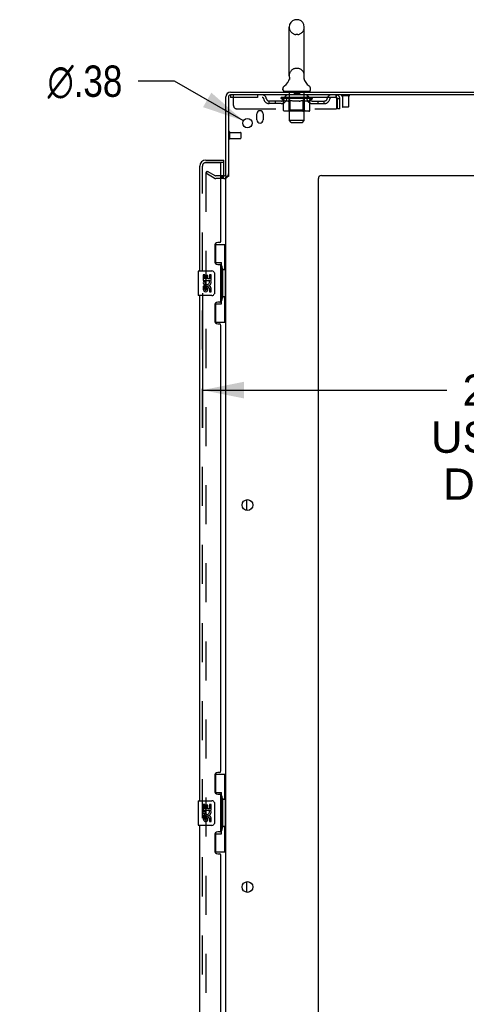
# Model space of a CAD drawing. Header units: inches. Extents: x 0 to 288, y 0 to 186.
# Tile 70 of 73: x 148 to 166, y 98 to 138. Entities that reach past the tile are written whole.
import ezdxf

# ---------------------------------------------------------------- set-up
doc = ezdxf.new("R2010")
doc.units = ezdxf.units.IN
doc.header["$LTSCALE"] = 15.847458
doc.header["$MEASUREMENT"] = 0
doc.linetypes.add('HIDDEN', pattern=[0.2, 0.1, -0.1])
doc.layers.get('0').update_dxf_attribs({"linetype": 'CONTINUOUS'})
for name, color, linetype in [('DEFAULT_2', 8, 'HIDDEN'), ('DIMENSIONS', 7, 'CONTINUOUS'), ('LEFTHAND_DOOR_ASSEMBLY', 7, 'CONTINUOUS'), ('RIGHTHAND_DOOR_ASSEMBLY', 7, 'CONTINUOUS')]:
    doc.layers.add(name, color=color, linetype=linetype)
doc.styles.get("Standard").update_dxf_attribs({"font": 'arial.ttf'})
doc.styles.add('TEXTSTYLE_1', font='gdt', dxfattribs={"width": 0.8})
doc.dimstyles.new('DIMSTYLE_1', dxfattribs={"dimtxt": 1.271186, "dimasz": 1.694915, "dimexe": 0.09, "dimexo": 0.07, "dimgap": 0.0375, "dimtad": 0, "dimtih": 1, "dimtoh": 1, "dimzin": 4, "dimdsep": 46, "dimtxsty": 'Standard', "dimblk": '_FILLED', "dimblk1": '_FILLED', "dimblk2": '_FILLED', "dimcen": 0.09, "dimadec": 3, "dimazin": 1, "dimtfac": 1, "dimtdec": 3, "dimtofl": 0, "dimtmove": 0, "dimatfit": 3, "dimldrblk": '_FILLED', "dimfxl": 0, "dimtolj": 1, "dimtzin": 4, "dimarcsym": 0})
doc.dimstyles.new('DIMSTYLE_2', dxfattribs={"dimtxt": 1.271186, "dimasz": 1.694915, "dimexe": 0.09, "dimexo": 0.07, "dimgap": 0.09, "dimtad": 0, "dimtih": 1, "dimtoh": 1, "dimzin": 4, "dimdsep": 46, "dimtxsty": 'Standard', "dimblk": '_FILLED', "dimblk1": '_FILLED', "dimblk2": '_FILLED', "dimcen": 0.09, "dimadec": 3, "dimazin": 1, "dimtfac": 1, "dimtdec": 3, "dimtofl": 0, "dimtmove": 0, "dimatfit": 1, "dimldrblk": '_FILLED', "dimfxl": 0, "dimtolj": 1, "dimtzin": 4, "dimarcsym": 0})

# ---------------------------------------------------------------- blocks, each defined once
blk = doc.blocks.new('_FILLED')
at = {"color": 0, "linetype": 'ByBlock'}
blk.add_solid([(0, 0), (-1, 0.2), (-1, -0.2)], dxfattribs=at)
blk = doc.blocks.new('*D14')
at = {"layer": 'DIMENSIONS', "color": 2, "linetype": 'Continuous'}
for p, q in [((155.505, 126.671), (155.505, 121.216)), ((178.13, 126.671), (178.13, 121.216)), ((155.505, 122.742), (165.422, 122.742)), ((178.13, 122.742), (171.135, 122.742))]:
    blk.add_line(p, q, dxfattribs=at)
at = {"layer": 'DIMENSIONS', "color": 2, "linetype": 'Continuous', "xscale": 1.6949152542, "yscale": 1.6949152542, "zscale": 1.6949152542, "rotation": 180}
blk.add_blockref('_FILLED', (155.505, 122.742), dxfattribs=at)
at = {"layer": 'DIMENSIONS', "color": 2, "linetype": 'Continuous', "xscale": 1.6949152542, "yscale": 1.6949152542, "zscale": 1.6949152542}
blk.add_blockref('_FILLED', (178.13, 122.742), dxfattribs=at)
at = {"layer": 'DIMENSIONS', "color": 2, "linetype": 'Continuous', "insert": (168.278, 123.377), "char_height": 1.2712, "width": 6.99389, "attachment_point": 2, "line_spacing_factor": 0.9}
blk.add_mtext('22.63\\PUSABLE\\PDEPTH', dxfattribs=at)
blk = doc.blocks.new('*D28')
at = {"layer": 'DIMENSIONS', "color": 2, "linetype": 'Continuous'}
for p, q in [((154.381, 135.279), (152.898, 135.279)), ((157.171, 133.672), (154.381, 135.279))]:
    blk.add_line(p, q, dxfattribs=at)
at = {"layer": 'DIMENSIONS', "color": 2, "linetype": 'Continuous', "xscale": 1.6949152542, "yscale": 1.6949152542, "zscale": 1.6949152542, "rotation": 330.0675744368}
blk.add_blockref('_FILLED', (157.171, 133.672), dxfattribs=at)
at = {"layer": 'DIMENSIONS', "color": 2, "linetype": 'Continuous', "insert": (152.262, 135.915), "char_height": 1.27119, "width": 4.16168, "attachment_point": 3, "line_spacing_factor": 0.9, "style": 'TEXTSTYLE_1'}
blk.add_mtext('{\\fgdt;n}\\fArial;.38', dxfattribs=at)

msp = doc.modelspace()

# ---------------------------------------------------------------- linework, layer by layer
at = {"color": 7, "linetype": 'Continuous'}
for p, q in [((159.028, 135.499), (159.028, 137.474)), ((159.378, 137.774), (159.29, 137.774)), ((159.64, 135.499), (159.64, 137.474)), ((159.034, 135.356), (159.033, 135.351)), ((159.628, 135.405), (159.629, 135.41)), ((159.628, 135.4), (159.628, 135.405)), ((159.628, 135.395), (159.628, 135.4)), ((159.628, 135.39), (159.628, 135.395)), ((159.628, 135.385), (159.628, 135.39)), ((159.629, 135.38), (159.628, 135.385)), ((159.629, 135.415), (159.63, 135.42)), ((159.629, 135.41), (159.629, 135.415)), ((159.63, 135.375), (159.629, 135.38)), ((159.63, 135.371), (159.63, 135.376)), ((159.631, 135.366), (159.63, 135.371)), ((159.631, 135.425), (159.632, 135.429)), ((159.632, 135.362), (159.631, 135.366)), ((158.771, 134.928), (158.771, 134.967)), ((158.834, 134.859), (158.834, 134.829)), ((159.834, 134.859), (158.834, 134.859)), ((159.834, 134.859), (159.834, 134.829)), ((159.896, 134.928), (159.896, 134.967)), ((156.563, 131.412), (156.459, 131.412)), ((157.313, 117.861), (157.313, 118.296)), ((157.313, 102.361), (157.313, 102.796))]:
    msp.add_line(p, q, dxfattribs=at)
at = {"color": 3, "linetype": 'Continuous'}
for p, q in [((156.648, 134.829), (180.407, 134.829)), ((180.459, 134.725), (156.653, 134.725)), ((156.459, 131.412), (156.459, 134.64)), ((156.563, 134.635), (156.563, 131.411)), ((157.719, 133.704), (157.719, 133.954)), ((157.969, 133.954), (157.969, 133.704)), ((156.374, 131.381), (156.255, 131.381)), ((156.459, 58.277), (156.459, 131.381)), ((160.209, 56.954), (160.209, 131.329)), ((160.334, 131.454), (178.209, 131.454))]:
    msp.add_line(p, q, dxfattribs=at)
at = {"color": 7, "linetype": 'Continuous'}
for points in [[(159.036, 135.429), (159.037, 135.425), (159.038, 135.42), (159.039, 135.415), (159.039, 135.41), (159.04, 135.405), (159.04, 135.4), (159.04, 135.395), (159.04, 135.39), (159.039, 135.386), (159.039, 135.381), (159.038, 135.376), (159.038, 135.371), (159.037, 135.366), (159.035, 135.361), (159.034, 135.356)], [(159.63, 135.42), (159.631, 135.425), (159.632, 135.429)]]:
    msp.add_lwpolyline(points, dxfattribs=at)
at = {"color": 3, "linetype": 'Continuous'}
for centre, radius in [((157.334, 133.579), 0.188), ((157.334, 118.079), 0.219), ((157.334, 102.579), 0.219)]:
    msp.add_circle(centre, radius, dxfattribs=at)
at = {"color": 7, "linetype": 'Continuous'}
for centre, radius, start, end in [((159.334, 137.474), 0.306, 105.6303, 180), ((159.29, 137.631), 0.144, 90, 105.6303), ((159.378, 137.631), 0.144, 74.3697, 90), ((159.334, 137.474), 0.306, 0, 74.3697), ((159.334, 135.499), 0.306, 180, 193.2053), ((159.334, 135.499), 0.306, 346.7947, 360), ((158.915, 134.967), 0.144, 124.6624, 180), ((158.536, 135.516), 0.523, 304.6624, 347.2389), ((160.132, 135.516), 0.523, 192.7611, 235.3376), ((159.753, 134.967), 0.144, 360, 55.3376), ((156.648, 134.64), 0.085, 94.4898, 175.5102), ((158.84, 134.928), 0.069, 180, 265), ((159.827, 134.928), 0.069, 275, 360)]:
    msp.add_arc(centre, radius, start, end, dxfattribs=at)
at = {"color": 3, "linetype": 'Continuous'}
for centre, radius, start, end in [((156.648, 134.64), 0.189, 90, 180), ((156.653, 134.635), 0.09, 90, 180), ((157.844, 133.954), 0.125, 0, 180), ((157.844, 133.704), 0.125, 180, 360), ((156.374, 131.518), 0.085, 270, 360), ((160.334, 131.329), 0.125, 90, 180)]:
    msp.add_arc(centre, radius, start, end, dxfattribs=at)
at = {"layer": 'DEFAULT_2', "color": 8, "linetype": 'HIDDEN'}
for p, q in [((159.378, 137.174), (159.29, 137.174)), ((159.378, 135.799), (159.29, 135.799)), ((156.646, 134.725), (156.646, 134.621)), ((156.646, 134.725), (156.653, 134.725)), ((156.771, 134.287), (156.771, 134.725)), ((157.746, 134.725), (157.746, 134.621)), ((158.896, 134.621), (158.896, 134.725)), ((159.014, 134.859), (159.014, 134.829)), ((159.034, 133.678), (159.034, 134.829)), ((159.229, 134.849), (159.229, 134.769)), ((159.429, 134.759), (159.239, 134.759)), ((159.439, 134.849), (159.439, 134.769)), ((159.634, 133.678), (159.634, 134.829)), ((159.654, 134.859), (159.654, 134.829)), ((159.771, 134.621), (159.771, 134.725)), ((160.917, 134.725), (160.917, 134.621)), ((160.919, 134.724), (160.917, 134.725)), ((161.455, 134.682), (161.171, 134.682)), ((161.189, 134.682), (161.189, 134.235)), ((161.437, 134.682), (161.437, 134.235)), ((160.917, 134.621), (156.646, 134.621)), ((158.219, 134.37), (158.219, 134.474)), ((158.702, 134.474), (158.219, 134.474)), ((158.702, 134.37), (158.219, 134.37)), ((158.469, 134.37), (158.469, 134.474)), ((158.701, 134.574), (158.701, 134.614)), ((158.701, 134.614), (159.007, 134.614)), ((158.798, 134.506), (158.701, 134.574)), ((159.967, 134.574), (158.701, 134.574)), ((158.702, 134.614), (158.702, 134.619)), ((158.822, 134.617), (158.702, 134.619)), ((158.71, 134.614), (158.71, 134.621)), ((158.719, 134.611), (158.719, 134.614)), ((158.719, 134.611), (159.949, 134.611)), ((158.728, 134.611), (158.728, 134.614)), ((158.729, 134.611), (158.729, 134.614)), ((158.739, 134.614), (158.739, 134.621)), ((158.755, 134.611), (158.755, 134.614)), ((158.757, 134.611), (158.757, 134.614)), ((158.786, 134.614), (158.786, 134.621)), ((158.798, 134.1), (158.798, 134.506)), ((158.798, 134.506), (158.813, 134.496)), ((158.8, 134.611), (158.8, 134.614)), ((158.803, 134.611), (158.803, 134.614)), ((158.827, 134.487), (158.812, 134.496)), ((158.822, 134.614), (158.822, 134.617)), ((158.842, 134.479), (158.827, 134.487)), ((158.856, 134.473), (158.842, 134.48)), ((158.849, 134.614), (158.849, 134.621)), ((158.85, 134.611), (158.85, 134.614)), ((158.851, 134.611), (158.851, 134.614)), ((158.854, 134.611), (158.854, 134.614)), ((158.87, 134.467), (158.856, 134.473)), ((158.861, 134.611), (158.861, 134.614)), ((158.861, 134.611), (158.861, 134.614)), ((158.865, 134.611), (158.865, 134.614)), ((158.868, 134.611), (158.868, 134.615)), ((158.885, 134.462), (158.87, 134.467)), ((158.872, 134.611), (158.872, 134.614)), ((158.979, 134.462), (158.885, 134.462)), ((158.886, 134.611), (158.886, 134.614)), ((158.905, 134.611), (158.905, 134.617)), ((158.905, 134.611), (158.905, 134.614)), ((158.925, 134.611), (158.925, 134.614)), ((158.927, 134.614), (158.927, 134.621)), ((158.937, 134.611), (158.937, 134.614)), ((158.941, 134.611), (158.941, 134.614)), ((158.95, 134.611), (158.95, 134.614)), ((158.961, 134.611), (158.961, 134.618)), ((158.977, 134.611), (158.977, 134.614)), ((158.979, 134.462), (158.993, 134.467)), ((158.98, 134.611), (158.98, 134.614)), ((159.007, 134.473), (158.993, 134.467)), ((159.007, 134.611), (159.007, 134.614)), ((159.021, 134.479), (159.007, 134.473)), ((159.074, 134.614), (159.012, 134.614)), ((159.017, 134.614), (159.017, 134.621)), ((159.021, 134.102), (159.021, 134.571)), ((159.036, 134.487), (159.021, 134.479)), ((159.024, 134.611), (159.024, 134.614)), ((159.029, 134.611), (159.029, 134.614)), ((159.035, 134.611), (159.035, 134.619)), ((159.05, 134.496), (159.036, 134.487)), ((159.039, 134.611), (159.039, 134.614)), ((159.05, 134.611), (159.05, 134.614)), ((159.065, 134.506), (159.05, 134.496)), ((159.065, 134.1), (159.065, 134.506)), ((159.065, 134.506), (159.094, 134.496)), ((159.074, 134.611), (159.074, 134.614)), ((159.149, 134.614), (159.09, 134.614)), ((159.123, 134.487), (159.094, 134.496)), ((159.11, 134.611), (159.11, 134.614)), ((159.117, 134.614), (159.117, 134.621)), ((159.121, 134.611), (159.121, 134.614)), ((159.123, 134.611), (159.123, 134.62)), ((159.151, 134.479), (159.123, 134.487)), ((159.126, 134.611), (159.126, 134.614)), ((159.134, 134.611), (159.134, 134.614)), ((159.149, 134.611), (159.149, 134.614)), ((159.179, 134.473), (159.151, 134.48)), ((159.229, 134.614), (159.175, 134.614)), ((159.207, 134.467), (159.179, 134.473)), ((159.188, 134.611), (159.188, 134.614)), ((159.235, 134.462), (159.207, 134.467)), ((159.22, 134.614), (159.334, 134.621)), ((159.224, 134.614), (159.224, 134.621)), ((159.225, 134.621), (159.224, 134.621)), ((159.225, 134.614), (159.225, 134.621)), ((159.225, 134.611), (159.225, 134.614)), ((159.228, 134.611), (159.228, 134.614)), ((159.229, 134.611), (159.229, 134.614)), ((159.23, 134.611), (159.23, 134.614)), ((159.433, 134.462), (159.235, 134.462)), ((159.313, 134.614), (159.265, 134.614)), ((159.27, 134.611), (159.27, 134.614)), ((159.313, 134.611), (159.313, 134.614)), ((159.331, 134.614), (159.331, 134.614)), ((159.331, 134.611), (159.331, 134.614)), ((159.331, 134.611), (159.331, 134.614)), ((159.334, 134.614), (159.334, 134.621)), ((159.334, 134.621), (159.448, 134.614)), ((159.337, 134.611), (159.337, 134.614)), ((159.337, 134.611), (159.337, 134.614)), ((159.337, 134.614), (159.337, 134.614)), ((159.355, 134.611), (159.355, 134.614)), ((159.355, 134.614), (159.403, 134.614)), ((159.397, 134.611), (159.397, 134.614)), ((159.433, 134.462), (159.461, 134.467)), ((159.438, 134.611), (159.438, 134.614)), ((159.438, 134.611), (159.438, 134.614)), ((159.438, 134.614), (159.493, 134.614)), ((159.44, 134.611), (159.44, 134.614)), ((159.443, 134.614), (159.443, 134.621)), ((159.443, 134.621), (159.444, 134.621)), ((159.443, 134.611), (159.443, 134.614)), ((159.444, 134.614), (159.444, 134.621)), ((159.488, 134.473), (159.46, 134.467)), ((159.48, 134.611), (159.48, 134.614)), ((159.516, 134.479), (159.488, 134.473)), ((159.544, 134.487), (159.515, 134.479)), ((159.519, 134.611), (159.519, 134.614)), ((159.519, 134.614), (159.578, 134.614)), ((159.534, 134.611), (159.534, 134.614)), ((159.542, 134.611), (159.542, 134.614)), ((159.572, 134.495), (159.543, 134.487)), ((159.544, 134.611), (159.544, 134.62)), ((159.547, 134.611), (159.547, 134.614)), ((159.551, 134.614), (159.551, 134.621)), ((159.558, 134.611), (159.558, 134.614)), ((159.6, 134.505), (159.572, 134.495)), ((159.594, 134.611), (159.594, 134.614)), ((159.594, 134.614), (159.656, 134.614)), ((159.6, 134.1), (159.6, 134.505)), ((159.6, 134.505), (159.614, 134.495)), ((159.628, 134.487), (159.614, 134.495)), ((159.618, 134.611), (159.618, 134.614)), ((159.642, 134.479), (159.628, 134.487)), ((159.629, 134.611), (159.629, 134.614)), ((159.633, 134.611), (159.633, 134.619)), ((159.639, 134.611), (159.639, 134.614)), ((159.656, 134.473), (159.642, 134.479)), ((159.644, 134.611), (159.644, 134.614)), ((159.647, 134.102), (159.647, 134.571)), ((159.651, 134.614), (159.651, 134.621)), ((159.669, 134.467), (159.655, 134.473)), ((159.661, 134.611), (159.661, 134.614)), ((159.661, 134.614), (159.862, 134.614)), ((159.683, 134.462), (159.669, 134.467)), ((159.786, 134.462), (159.683, 134.462)), ((159.688, 134.611), (159.688, 134.614)), ((159.691, 134.611), (159.691, 134.614)), ((159.707, 134.611), (159.707, 134.618)), ((159.718, 134.611), (159.718, 134.614)), ((159.727, 134.611), (159.727, 134.614)), ((159.731, 134.611), (159.731, 134.614)), ((159.741, 134.614), (159.741, 134.621)), ((159.742, 134.611), (159.742, 134.614)), ((159.763, 134.611), (159.763, 134.617)), ((159.763, 134.611), (159.763, 134.614)), ((159.781, 134.611), (159.781, 134.614)), ((159.786, 134.462), (159.8, 134.467)), ((159.796, 134.611), (159.796, 134.614)), ((159.8, 134.611), (159.8, 134.615)), ((159.813, 134.473), (159.8, 134.467)), ((159.803, 134.611), (159.803, 134.614)), ((159.807, 134.611), (159.807, 134.614)), ((159.807, 134.611), (159.807, 134.614)), ((159.827, 134.479), (159.813, 134.473)), ((159.814, 134.611), (159.814, 134.614)), ((159.817, 134.611), (159.817, 134.614)), ((159.818, 134.611), (159.818, 134.614)), ((159.819, 134.614), (159.819, 134.621)), ((159.84, 134.487), (159.826, 134.479)), ((159.854, 134.495), (159.84, 134.487)), ((159.868, 134.505), (159.854, 134.495)), ((159.865, 134.611), (159.865, 134.614)), ((159.868, 134.611), (159.868, 134.614)), ((159.868, 134.505), (159.967, 134.574)), ((159.868, 134.1), (159.868, 134.505)), ((159.882, 134.614), (159.882, 134.621)), ((159.911, 134.611), (159.911, 134.614)), ((159.913, 134.611), (159.913, 134.614)), ((159.929, 134.614), (159.929, 134.621)), ((159.939, 134.611), (159.939, 134.614)), ((159.94, 134.611), (159.94, 134.614)), ((159.949, 134.611), (159.949, 134.614)), ((159.958, 134.614), (159.958, 134.621)), ((159.966, 134.474), (160.449, 134.474)), ((159.966, 134.37), (160.449, 134.37)), ((159.967, 134.574), (159.967, 134.621)), ((160.199, 134.37), (160.199, 134.474)), ((160.449, 134.37), (160.449, 134.474)), ((160.945, 134.572), (160.95, 134.558)), ((160.95, 134.558), (160.95, 134.162)), ((160.98, 134.162), (160.98, 134.558)), ((161.084, 134.558), (160.98, 134.558)), ((161.084, 134.162), (161.084, 134.558)), ((156.896, 134.162), (160.95, 134.162)), ((159.825, 134.062), (158.84, 134.062)), ((159.021, 134.102), (158.981, 134.062)), ((159.647, 134.102), (159.021, 134.102)), ((159.579, 134.062), (159.582, 134.063)), ((159.587, 134.065), (159.589, 134.067)), ((159.589, 134.067), (159.591, 134.069)), ((159.595, 134.076), (159.597, 134.08)), ((159.597, 134.08), (159.598, 134.084)), ((159.647, 134.102), (159.687, 134.062)), ((161.084, 134.162), (160.98, 134.162)), ((161.427, 134.225), (161.199, 134.225)), ((159.103, 133.609), (159.034, 133.678)), ((159.634, 133.678), (159.034, 133.678)), ((159.103, 133.609), (159.565, 133.609)), ((159.565, 133.609), (159.634, 133.678)), ((156.606, 133.221), (156.606, 132.937)), ((156.606, 133.203), (157.053, 133.203)), ((157.063, 133.193), (157.063, 132.965)), ((156.606, 132.955), (157.053, 132.955)), ((155.698, 131.633), (155.646, 131.543)), ((155.646, 131.563), (155.646, 58.094)), ((155.986, 131.347), (155.646, 131.543)), ((155.698, 131.633), (156.038, 131.437)), ((156.374, 131.433), (156.055, 131.433)), ((156.374, 131.329), (156.055, 131.329))]:
    msp.add_line(p, q, dxfattribs=at)
for points in [[(160.919, 134.724), (160.922, 134.721), (160.924, 134.715), (160.926, 134.708), (160.929, 134.699), (160.931, 134.688), (160.933, 134.676), (160.936, 134.662), (160.938, 134.647), (160.941, 134.63), (160.943, 134.613), (160.945, 134.595), (160.948, 134.576), (160.95, 134.558)], [(160.924, 134.617), (160.922, 134.619), (160.919, 134.62), (160.917, 134.621)], [(160.924, 134.617), (160.926, 134.615), (160.929, 134.611), (160.931, 134.607), (160.933, 134.602), (160.936, 134.597), (160.938, 134.591), (160.941, 134.585), (160.943, 134.579), (160.945, 134.572)], [(158.84, 134.062), (158.835, 134.063), (158.83, 134.064), (158.825, 134.065), (158.82, 134.067), (158.816, 134.069), (158.811, 134.072), (158.807, 134.076), (158.804, 134.08), (158.801, 134.084), (158.799, 134.089), (158.798, 134.094), (158.798, 134.1)], [(159.087, 134.062), (159.084, 134.063), (159.081, 134.064), (159.079, 134.065), (159.076, 134.067), (159.074, 134.069), (159.072, 134.072), (159.07, 134.076), (159.068, 134.08), (159.067, 134.084), (159.066, 134.089), (159.065, 134.094), (159.065, 134.1)], [(159.581, 134.063), (159.584, 134.064), (159.587, 134.065)], [(159.591, 134.069), (159.593, 134.072), (159.595, 134.076)], [(159.598, 134.084), (159.599, 134.089), (159.6, 134.094), (159.6, 134.1)], [(159.599, 134.089), (159.6, 134.094), (159.6, 134.1)], [(159.825, 134.062), (159.83, 134.063), (159.835, 134.064), (159.84, 134.065), (159.845, 134.067), (159.85, 134.069), (159.854, 134.072), (159.858, 134.076), (159.861, 134.08), (159.864, 134.084), (159.866, 134.089), (159.867, 134.094), (159.868, 134.1)], [(155.664, 131.583), (155.662, 131.583), (155.66, 131.583), (155.658, 131.582), (155.656, 131.581), (155.655, 131.58), (155.653, 131.579), (155.652, 131.577), (155.65, 131.576), (155.649, 131.574), (155.648, 131.572), (155.647, 131.57), (155.647, 131.568), (155.647, 131.565), (155.646, 131.563)], [(155.672, 131.581), (155.67, 131.582), (155.668, 131.583), (155.666, 131.583), (155.664, 131.583), (155.664, 131.583)]]:
    msp.add_lwpolyline(points, dxfattribs=at)
for centre, radius, start, end in [((159.334, 137.474), 0.306, 180, 254.3697), ((159.334, 137.474), 0.306, 285.6303, 360), ((159.29, 137.318), 0.144, 254.3697, 270), ((159.378, 137.318), 0.144, 270, 285.6303), ((159.334, 135.499), 0.306, 105.6303, 180), ((159.29, 135.656), 0.144, 90, 105.6303), ((159.378, 135.656), 0.144, 74.3697, 90), ((159.334, 135.499), 0.306, 0, 74.3697), ((157.93, 134.558), 0.167, 8.0716, 90), ((158.991, 134.558), 0.167, 90, 171.9284), ((158.84, 134.928), 0.069, 265, 270), ((159.004, 134.829), 0.03, 0, 90), ((159.219, 134.849), 0.01, 0, 90), ((159.239, 134.769), 0.01, 180, 270), ((159.429, 134.769), 0.01, 270, 360), ((159.449, 134.849), 0.01, 90, 180), ((159.664, 134.829), 0.03, 90, 180), ((159.676, 134.558), 0.167, 8.0716, 90), ((159.827, 134.928), 0.069, 270, 275), ((160.738, 134.558), 0.167, 90, 171.9284), ((160.917, 134.558), 0.167, 0, 90), ((161.171, 134.703), 0.0215, 90, 270), ((161.455, 134.703), 0.0215, 270, 90), ((156.896, 134.287), 0.125, 180, 270), ((157.931, 134.558), 0.0625, 7.9863, 90), ((158.219, 134.599), 0.229, 187.9863, 270), ((158.219, 134.599), 0.125, 188.0716, 270), ((158.702, 134.599), 0.125, 270, 351.9284), ((158.702, 134.599), 0.229, 270, 352.0137), ((158.991, 134.558), 0.0625, 90, 172.0137), ((158.981, 134.571), 0.0398, 0, 90), ((159.687, 134.571), 0.0398, 90, 180), ((159.677, 134.558), 0.0625, 7.9863, 90), ((159.966, 134.599), 0.229, 187.9863, 270), ((159.966, 134.599), 0.125, 188.0716, 270), ((160.449, 134.599), 0.125, 270, 351.9284), ((160.449, 134.599), 0.229, 270, 352.0137), ((160.737, 134.558), 0.0625, 90, 172.0137), ((160.917, 134.558), 0.063, 0, 90), ((161.199, 134.235), 0.01, 180, 270), ((161.427, 134.235), 0.01, 270, 360), ((156.584, 133.221), 0.0215, 0, 180), ((157.053, 133.193), 0.01, 0, 90), ((156.584, 132.937), 0.0215, 180, 360), ((157.053, 132.965), 0.01, 270, 360), ((156.374, 131.518), 0.189, 270, 360), ((156.055, 131.466), 0.137, 240, 270), ((156.055, 131.466), 0.033, 240, 270)]:
    msp.add_arc(centre, radius, start, end, dxfattribs=at)
for centre, major_axis, ratio, start_param, end_param in [((159.334, 134.621), (0.633, 0.007), 0.05963, 9.249616, 9.431313), ((159.334, 134.621), (0.633, 0), 0.060556, -3.083241, -2.96706), ((159.334, 134.621), (0.633, 0.013), 0.05688, 2.791345, 2.965878), ((158.725, 134.609), (0.198, -0.002), 0.05963, 0.605815, 1.645666), ((158.657, 134.609), (0.198, 0.002), 0.05963, 0.25549, 1.295341), ((159.334, 134.621), (0.633, -0.007), 0.05963, -2.96643, -2.791898), ((158.657, 134.602), (0.198, 0.004), 0.05688, 1.20151, 1.294789), ((158.725, 134.602), (0.198, 0), 0.060556, 1.551758, 1.645036), ((158.726, 134.604), (0.164, 0.002), 0.05963, 1.065228, 1.614276), ((158.681, 134.602), (0.198, 0.002), 0.05963, 1.170259, 1.376596), ((158.706, 134.604), (0.164, 0.003), 0.05688, 0.890143, 1.43919), ((158.764, 134.604), (0.164, 0), 0.060556, 1.240391, 1.789438), ((159.334, 134.621), (0.633, 0.019), 0.052395, 2.616403, 2.790936), ((158.788, 134.609), (0.198, -0.004), 0.05688, 0.7809, 1.820751), ((158.653, 134.609), (0.198, 0.004), 0.05688, 0.080405, 1.120256), ((159.334, 134.621), (0.633, -0.013), 0.05688, -2.791345, -2.616812), ((158.653, 134.602), (0.198, 0.006), 0.052395, 1.026568, 1.119847), ((158.788, 134.602), (0.198, -0.002), 0.05963, 1.72692, 1.820198), ((158.706, 134.604), (0.164, 0.005), 0.052395, 0.715201, 1.264248), ((158.82, 134.604), (0.164, -0.002), 0.05963, 1.415553, 1.9646), ((159.334, 134.621), (0.633, 0.025), 0.046319, 2.441654, 2.616187), ((158.867, 134.609), (0.198, -0.006), 0.052395, 0.955842, 1.995693), ((158.67, 134.609), (0.198, 0.006), 0.052395, -0.094537, 0.945314), ((159.334, 134.621), (0.633, -0.019), 0.052395, -2.616403, -2.44187), ((158.67, 134.602), (0.198, 0.008), 0.046319, 0.851819, 0.945098), ((158.867, 134.602), (0.198, -0.004), 0.05688, 1.902006, 1.995284), ((158.724, 134.604), (0.164, 0.006), 0.046319, 0.540452, 1.089499), ((158.891, 134.604), (0.164, -0.003), 0.05688, 1.590638, 2.139686), ((158.681, 134.609), (0.198, 0), 0.060556, 0.430652, 0.777569), ((159.334, 134.621), (0.633, 0.029), 0.038841, 2.267123, 2.441656), ((158.96, 134.609), (0.198, -0.008), 0.046319, 1.130591, 2.170442), ((159.334, 134.621), (0.633, -0.025), 0.046319, -2.441654, -2.267121), ((158.707, 134.609), (0.198, 0.008), 0.046319, -0.269286, 0.770565), ((158.707, 134.602), (0.198, 0.009), 0.038841, 0.677289, 0.770567), ((158.96, 134.602), (0.198, -0.006), 0.052395, 2.076947, 2.170226), ((158.761, 134.604), (0.164, 0.008), 0.038841, 0.365921, 0.914969), ((158.976, 134.604), (0.164, -0.005), 0.052395, 1.76558, 2.314627), ((159.334, 134.621), (0.633, 0.033), 0.030195, 2.09281, 2.267343), ((159.065, 134.609), (0.198, -0.009), 0.038841, 1.305122, 2.344973), ((159.334, 134.621), (0.633, -0.029), 0.038841, -2.267123, -2.092591), ((158.763, 134.609), (0.198, 0.009), 0.038841, -0.443817, 0.596034), ((158.763, 134.602), (0.198, 0.01), 0.030195, 0.502975, 0.596254), ((159.065, 134.602), (0.198, -0.008), 0.046319, 2.251696, 2.344975), ((158.816, 134.604), (0.164, 0.009), 0.030195, 0.191608, 0.740655), ((159.071, 134.604), (0.164, -0.006), 0.046319, 1.940329, 2.489376), ((158.837, 134.609), (0.198, 0.01), 0.030195, -0.61813, 0.421721), ((159.334, 134.621), (0.633, 0.036), 0.020645, 1.918687, 2.09322), ((159.178, 134.609), (0.198, -0.01), 0.030195, 1.479435, 2.519286), ((159.334, 134.621), (0.633, -0.033), 0.030195, -2.09281, -1.918277), ((158.837, 134.602), (0.198, 0.011), 0.020645, 0.328852, 0.422131), ((159.178, 134.602), (0.198, -0.009), 0.038841, 2.426227, 2.519505), ((158.886, 134.604), (0.164, 0.009), 0.020645, 0.017485, 0.566532), ((159.175, 134.604), (0.164, -0.008), 0.038841, 2.11486, 2.663907), ((158.925, 134.609), (0.198, 0.011), 0.020645, -0.792253, 0.247598), ((159.334, 134.621), (0.633, 0.038), 0.010478, 1.744704, 1.919237), ((159.296, 134.609), (0.198, -0.011), 0.020645, 1.653558, 2.693409), ((159.334, 134.621), (0.633, -0.036), 0.020645, -1.918687, -1.744154), ((158.925, 134.602), (0.198, 0.012), 0.010478, 0.154869, 0.248148), ((159.296, 134.602), (0.198, -0.01), 0.030195, 2.60054, 2.693819), ((158.969, 134.604), (0.164, 0.01), 0.010478, 6.126688, 6.675735), ((159.283, 134.604), (0.164, -0.009), 0.030195, 2.289173, 2.83822), ((159.026, 134.609), (0.198, 0.012), 0.010478, -0.966236, -0.000846), ((159.415, 134.609), (0.198, -0.012), 0.010478, 1.827541, 2.867392), ((159.334, 134.621), (0.633, -0.038), 0.010478, -1.744704, -1.570171), ((159.415, 134.602), (0.198, -0.011), 0.020645, 2.774664, 2.867942), ((159.393, 134.604), (0.164, -0.009), 0.020645, 2.463296, 3.012344), ((159.253, 134.609), (0.198, 0.012), 0.010478, 0.274201, 1.314052), ((159.167, 134.604), (0.164, 0.01), 0.010478, -0.000483, 0.504314), ((159.137, 134.602), (0.198, 0.012), 0.010478, 0.099668, 0.192946), ((159.334, 134.621), (0.633, 0.038), 0.010478, -1.571421, -1.396888), ((159.531, 134.602), (0.198, -0.012), 0.010478, 2.948646, 3.041925), ((159.501, 134.604), (0.164, -0.01), 0.010478, 2.637279, 3.142076), ((159.372, 134.609), (0.198, 0.011), 0.020645, 0.448184, 1.488034), ((159.275, 134.604), (0.164, 0.009), 0.020645, 0.129249, 0.678296), ((159.253, 134.602), (0.198, 0.011), 0.020645, 0.273651, 0.366929), ((159.642, 134.609), (0.198, -0.012), 0.010478, -3.140747, -2.175357), ((159.334, 134.621), (0.633, 0.036), 0.020645, -1.397439, -1.222906), ((159.334, 134.621), (0.633, -0.038), 0.010478, 1.222355, 1.396888), ((159.49, 134.609), (0.198, 0.01), 0.030195, 0.622307, 1.662158), ((159.385, 134.604), (0.164, 0.009), 0.030195, 0.303372, 0.852419), ((159.699, 134.604), (0.164, -0.01), 0.010478, 2.749043, 3.29809), ((159.743, 134.609), (0.198, -0.011), 0.020645, 2.893995, 3.933846), ((159.372, 134.602), (0.198, 0.01), 0.030195, 0.447774, 0.541052), ((159.743, 134.602), (0.198, -0.012), 0.010478, 2.893445, 2.986723), ((159.603, 134.609), (0.198, 0.009), 0.038841, 0.79662, 1.836471), ((159.334, 134.621), (0.633, 0.033), 0.030195, -1.223315, -1.048783), ((159.334, 134.621), (0.633, -0.036), 0.020645, 1.048373, 1.222906), ((159.493, 134.604), (0.164, 0.008), 0.038841, 0.477686, 1.026733), ((159.782, 134.604), (0.164, -0.009), 0.020645, 2.57506, 3.124108), ((159.831, 134.609), (0.198, -0.01), 0.030195, 2.719872, 3.759723), ((159.708, 134.609), (0.198, 0.008), 0.046319, 0.971151, 2.011002), ((159.49, 134.602), (0.198, 0.009), 0.038841, 0.622087, 0.715366), ((159.831, 134.602), (0.198, -0.011), 0.020645, 2.719462, 2.812741), ((159.334, 134.621), (0.633, 0.029), 0.038841, -1.049002, -0.874469), ((159.334, 134.621), (0.633, -0.033), 0.030195, 0.87425, 1.048783), ((159.597, 134.604), (0.164, 0.006), 0.046319, 0.652216, 1.201263), ((159.801, 134.609), (0.198, 0.006), 0.052395, 1.1459, 2.185751), ((159.852, 134.604), (0.164, -0.009), 0.030195, 2.400937, 2.949985), ((159.905, 134.609), (0.198, -0.009), 0.038841, 2.545558, 3.585409), ((159.692, 134.604), (0.164, 0.005), 0.052395, 0.826965, 1.376012), ((159.603, 134.602), (0.198, 0.008), 0.046319, 0.796618, 0.889896), ((159.905, 134.602), (0.198, -0.01), 0.030195, 2.545339, 2.638617), ((159.88, 134.609), (0.198, 0.004), 0.05688, 1.320842, 2.360692), ((159.334, 134.621), (0.633, 0.025), 0.046319, -0.874471, -0.699939), ((159.334, 134.621), (0.633, -0.029), 0.038841, 0.699936, 0.874469), ((159.961, 134.609), (0.198, -0.008), 0.046319, 2.371028, 3.410879), ((159.907, 134.604), (0.164, -0.008), 0.038841, 2.226624, 2.775671), ((159.943, 134.609), (0.198, 0.002), 0.05963, 1.495927, 2.535778), ((159.777, 134.604), (0.164, 0.003), 0.05688, 1.001907, 1.550954), ((159.998, 134.609), (0.198, -0.006), 0.052395, 2.196279, 3.23613), ((159.944, 134.604), (0.164, -0.006), 0.046319, 2.052093, 2.601141), ((159.708, 134.602), (0.198, 0.006), 0.052395, 0.971367, 1.064645), ((159.987, 134.609), (0.198, 0), 0.060556, 1.671089, 2.71094), ((159.961, 134.602), (0.198, -0.009), 0.038841, 2.371026, 2.464304), ((160.015, 134.609), (0.198, -0.004), 0.05688, 2.021337, 3.061188), ((159.334, 134.621), (0.633, 0.019), 0.052395, -0.699723, -0.52519), ((159.334, 134.621), (0.633, -0.025), 0.046319, 0.525406, 0.699939), ((160.011, 134.609), (0.198, -0.002), 0.05963, 1.846251, 2.886102), ((159.848, 134.604), (0.164, 0.002), 0.05963, 1.176993, 1.72604), ((159.962, 134.604), (0.164, -0.005), 0.052395, 1.877344, 2.426392), ((159.903, 134.604), (0.164, 0), 0.060556, 1.352155, 1.901202), ((159.961, 134.604), (0.164, -0.003), 0.05688, 1.702402, 2.25145), ((159.942, 134.604), (0.164, -0.002), 0.05963, 1.527317, 2.076364), ((159.801, 134.602), (0.198, 0.004), 0.05688, 1.146309, 1.239587), ((159.998, 134.602), (0.198, -0.008), 0.046319, 2.196495, 2.289773), ((159.334, 134.621), (0.633, 0.013), 0.05688, -0.524781, -0.350248), ((159.334, 134.621), (0.633, -0.019), 0.052395, 0.350657, 0.52519), ((159.88, 134.602), (0.198, 0.002), 0.05963, 1.321394, 1.414673), ((160.015, 134.602), (0.198, -0.006), 0.052395, 2.021746, 2.115024), ((159.334, 134.621), (0.633, 0.007), 0.05963, -0.349695, -0.175162), ((159.334, 134.621), (0.633, -0.013), 0.05688, 0.175715, 0.350248), ((159.943, 134.602), (0.198, 0), 0.060556, 1.496556, 1.589835), ((160.011, 134.602), (0.198, -0.004), 0.05688, 1.846804, 1.940083), ((159.987, 134.602), (0.198, -0.002), 0.05963, 1.671719, 1.764997), ((159.334, 134.621), (0.633, 0), 0.060556, -0.174533, 0), ((159.334, 134.621), (0.633, -0.007), 0.05963, 0.000629, 0.175162)]:
    msp.add_ellipse(centre, major_axis=major_axis, ratio=ratio, start_param=start_param, end_param=end_param, dxfattribs=at)
at = {"layer": 'LEFTHAND_DOOR_ASSEMBLY', "color": 8, "linetype": 'HIDDEN'}
for p, q in [((156.36, 131.975), (155.647, 131.975)), ((155.505, 57.825), (155.505, 131.832))]:
    msp.add_line(p, q, dxfattribs=at)
msp.add_arc((155.647, 131.832), 0.142, 90, 180, dxfattribs=at)
at = {"layer": 'RIGHTHAND_DOOR_ASSEMBLY', "color": 3, "linetype": 'Continuous'}
for p, q in [((155.647, 132.079), (156.38, 132.079)), ((155.647, 131.975), (156.235, 131.975)), ((156.255, 128.786), (156.255, 131.955)), ((155.401, 127.579), (155.401, 131.832)), ((156.195, 128.726), (156.135, 128.726)), ((156.005, 128.596), (156.005, 127.976)), ((156.135, 127.846), (156.195, 127.846)), ((156.255, 126.371), (156.255, 127.786)), ((155.401, 106.079), (155.401, 126.579)), ((156.195, 126.311), (156.135, 126.311)), ((156.005, 126.181), (156.005, 125.561)), ((156.135, 125.431), (156.195, 125.431)), ((156.255, 107.286), (156.255, 125.371)), ((156.005, 107.096), (156.005, 106.476)), ((156.195, 107.226), (156.135, 107.226)), ((156.135, 106.346), (156.195, 106.346)), ((156.255, 104.871), (156.255, 106.286)), ((155.401, 84.579), (155.401, 105.079)), ((156.195, 104.811), (156.135, 104.811)), ((156.005, 104.681), (156.005, 104.061)), ((156.135, 103.931), (156.195, 103.931)), ((156.255, 85.786), (156.255, 103.871))]:
    msp.add_line(p, q, dxfattribs=at)
at = {"layer": 'RIGHTHAND_DOOR_ASSEMBLY', "color": 7, "linetype": 'Continuous'}
for p, q in [((156.38, 131.975), (156.241, 131.975)), ((156.38, 131.975), (156.38, 132.079)), ((156.38, 131.433), (156.38, 131.955)), ((156.018, 128.654), (156.459, 128.654)), ((156.055, 127.874), (156.055, 128.654)), ((156.42, 127.629), (156.42, 128.654)), ((156.055, 127.919), (156.282, 127.919)), ((156.282, 126.239), (156.282, 127.919)), ((155.341, 127.564), (155.341, 126.594)), ((155.356, 127.579), (155.896, 127.579)), ((155.996, 127.479), (155.996, 126.679)), ((156.319, 127.679), (156.319, 127.659)), ((156.319, 127.629), (156.319, 126.529)), ((156.442, 127.629), (156.319, 127.629)), ((156.442, 126.529), (156.442, 127.629)), ((155.544, 127.425), (155.544, 127.194)), ((155.607, 127.425), (155.544, 127.425)), ((155.544, 127.194), (155.806, 127.194)), ((155.615, 127.158), (155.557, 127.183)), ((155.607, 127.257), (155.607, 127.425)), ((155.67, 127.257), (155.607, 127.257)), ((155.67, 127.393), (155.67, 127.257)), ((155.73, 127.393), (155.67, 127.393)), ((155.73, 127.257), (155.73, 127.393)), ((155.795, 127.257), (155.73, 127.257)), ((155.806, 127.194), (155.778, 127.175)), ((155.795, 127.425), (155.795, 127.257)), ((155.858, 127.425), (155.795, 127.425)), ((155.84, 127.194), (155.858, 127.194)), ((155.858, 127.194), (155.858, 127.425)), ((155.544, 126.964), (155.544, 126.827)), ((155.607, 126.964), (155.544, 126.964)), ((155.607, 126.827), (155.607, 126.964)), ((155.67, 126.869), (155.67, 126.827)), ((155.73, 126.807), (155.73, 126.876)), ((155.795, 126.869), (155.795, 126.733)), ((155.795, 126.733), (155.858, 126.733)), ((155.858, 126.733), (155.858, 126.869)), ((155.896, 126.579), (155.356, 126.579)), ((156.055, 125.504), (156.055, 126.284)), ((156.442, 126.529), (156.319, 126.529)), ((156.319, 126.498), (156.319, 126.478)), ((156.42, 125.504), (156.42, 126.529)), ((156.055, 126.239), (156.282, 126.239)), ((156.018, 125.504), (156.459, 125.504)), ((156.018, 107.154), (156.459, 107.154)), ((156.055, 106.374), (156.055, 107.154)), ((156.42, 106.129), (156.42, 107.154)), ((156.055, 106.419), (156.282, 106.419)), ((156.282, 104.739), (156.282, 106.419)), ((155.341, 106.064), (155.341, 105.094)), ((155.356, 106.079), (155.896, 106.079)), ((155.544, 105.925), (155.544, 105.694)), ((155.607, 105.925), (155.544, 105.925)), ((155.607, 105.757), (155.607, 105.925)), ((155.67, 105.893), (155.67, 105.757)), ((155.73, 105.893), (155.67, 105.893)), ((155.73, 105.757), (155.73, 105.893)), ((155.795, 105.925), (155.795, 105.757)), ((155.858, 105.925), (155.795, 105.925)), ((155.858, 105.694), (155.858, 105.925)), ((155.996, 105.979), (155.996, 105.179)), ((156.319, 106.179), (156.319, 106.159)), ((156.319, 106.129), (156.319, 105.029)), ((156.442, 106.129), (156.319, 106.129)), ((156.442, 105.029), (156.442, 106.129)), ((155.544, 105.694), (155.806, 105.694)), ((155.615, 105.658), (155.557, 105.683)), ((155.67, 105.757), (155.607, 105.757)), ((155.795, 105.757), (155.73, 105.757)), ((155.806, 105.694), (155.778, 105.675)), ((155.84, 105.694), (155.858, 105.694)), ((155.544, 105.464), (155.544, 105.327)), ((155.607, 105.464), (155.544, 105.464)), ((155.607, 105.327), (155.607, 105.464)), ((155.67, 105.369), (155.67, 105.327)), ((155.73, 105.307), (155.73, 105.376)), ((155.795, 105.369), (155.795, 105.233)), ((155.795, 105.233), (155.858, 105.233)), ((155.858, 105.233), (155.858, 105.369)), ((155.896, 105.079), (155.356, 105.079)), ((156.055, 104.004), (156.055, 104.784)), ((156.055, 104.739), (156.282, 104.739)), ((156.442, 105.029), (156.319, 105.029)), ((156.319, 104.998), (156.319, 104.978)), ((156.42, 104.004), (156.42, 105.029)), ((156.018, 104.004), (156.459, 104.004))]:
    msp.add_line(p, q, dxfattribs=at)
at = {"layer": 'RIGHTHAND_DOOR_ASSEMBLY', "color": 8, "linetype": 'HIDDEN'}
msp.add_line((155.505, 57.825), (155.505, 131.832), dxfattribs=at)
at = {"layer": 'RIGHTHAND_DOOR_ASSEMBLY', "color": 7, "linetype": 'Continuous'}
for points in [[(156.246, 127.818), (156.248, 127.821), (156.254, 127.83), (156.258, 127.838), (156.263, 127.845), (156.267, 127.852), (156.27, 127.858), (156.273, 127.864), (156.275, 127.87), (156.277, 127.875), (156.279, 127.88), (156.28, 127.884), (156.281, 127.888), (156.282, 127.892), (156.282, 127.895)], [(155.989, 127.515), (155.991, 127.509), (155.993, 127.503), (155.994, 127.497), (155.995, 127.491), (155.996, 127.485), (155.996, 127.479)], [(155.996, 126.679), (155.996, 126.672), (155.995, 126.666), (155.994, 126.66), (155.993, 126.654), (155.991, 126.648), (155.989, 126.643)], [(156.282, 126.263), (156.282, 126.266), (156.281, 126.27), (156.28, 126.274), (156.279, 126.278), (156.277, 126.283), (156.275, 126.288), (156.273, 126.293), (156.27, 126.299), (156.267, 126.306), (156.263, 126.313), (156.258, 126.32), (156.254, 126.328), (156.248, 126.336), (156.246, 126.34)], [(156.246, 106.318), (156.248, 106.321), (156.254, 106.33), (156.258, 106.338), (156.263, 106.345), (156.267, 106.352), (156.27, 106.358), (156.273, 106.364), (156.275, 106.37), (156.277, 106.375), (156.279, 106.38), (156.28, 106.384), (156.281, 106.388), (156.282, 106.392), (156.282, 106.395)], [(155.989, 106.015), (155.991, 106.009), (155.993, 106.003), (155.994, 105.997), (155.995, 105.991), (155.996, 105.985), (155.996, 105.979)], [(155.996, 105.179), (155.996, 105.172), (155.995, 105.166), (155.994, 105.16), (155.993, 105.154), (155.991, 105.148), (155.989, 105.143)], [(156.282, 104.763), (156.282, 104.766), (156.281, 104.77), (156.28, 104.774), (156.279, 104.778), (156.277, 104.783), (156.275, 104.788), (156.273, 104.793), (156.27, 104.799), (156.267, 104.806), (156.263, 104.813), (156.258, 104.82), (156.254, 104.828), (156.248, 104.836), (156.246, 104.84)]]:
    msp.add_lwpolyline(points, dxfattribs=at)
at = {"layer": 'RIGHTHAND_DOOR_ASSEMBLY', "color": 3, "linetype": 'Continuous'}
for centre, radius, start, end in [((155.647, 131.832), 0.246, 90, 180), ((156.235, 131.955), 0.02, 0, 90), ((156.135, 128.596), 0.13, 90, 180), ((156.195, 128.786), 0.06, 270, 360), ((156.135, 127.976), 0.13, 180, 270), ((156.195, 127.786), 0.06, 0, 90), ((156.135, 126.181), 0.13, 90, 180), ((156.195, 126.371), 0.06, 270, 360), ((156.135, 125.561), 0.13, 180, 270), ((156.195, 125.371), 0.06, 0, 90), ((156.135, 107.096), 0.13, 90, 180), ((156.195, 107.286), 0.06, 270, 360), ((156.135, 106.476), 0.13, 180, 270), ((156.195, 106.286), 0.06, 0, 90), ((156.135, 104.681), 0.13, 90, 180), ((156.195, 104.871), 0.06, 270, 360), ((156.135, 104.061), 0.13, 180, 270), ((156.195, 103.871), 0.06, 0, 90)]:
    msp.add_arc(centre, radius, start, end, dxfattribs=at)
at = {"layer": 'RIGHTHAND_DOOR_ASSEMBLY', "color": 8, "linetype": 'HIDDEN'}
msp.add_arc((155.647, 131.832), 0.142, 90, 180, dxfattribs=at)
at = {"layer": 'RIGHTHAND_DOOR_ASSEMBLY', "color": 7, "linetype": 'Continuous'}
for centre, radius, start, end in [((155.565, 131.689), 0.26, 87.3726, 90), ((156.36, 131.955), 0.02, 0, 77.1429), ((155.356, 127.564), 0.015, 90, 180), ((155.896, 127.479), 0.1, 21.205, 90), ((155.701, 127.121), 0.157, 156.5966, 341.8791), ((155.701, 127.121), 0.0943, 156.5966, 35.1122), ((155.701, 127.121), 0.157, 25.737, 27.8532), ((155.704, 127.121), 0.154, 341.4199, 26.1963), ((155.638, 126.827), 0.0943, 180, 248.6704), ((155.638, 126.827), 0.0943, 248.6999, 347.4338), ((155.638, 126.827), 0.0314, 180, 0.0485), ((155.764, 126.869), 0.0943, 0, 180), ((155.765, 126.864), 0.0362, 83.4285, 161.7628), ((155.764, 126.869), 0.0314, 0, 81.2295), ((155.356, 126.594), 0.015, 180, 270), ((155.896, 126.679), 0.1, 270, 338.7946), ((155.356, 106.064), 0.015, 90, 180), ((155.896, 105.979), 0.1, 21.205, 90), ((155.701, 105.621), 0.157, 156.5966, 341.8791), ((155.701, 105.621), 0.0943, 156.5966, 35.1122), ((155.701, 105.621), 0.157, 25.737, 27.8532), ((155.704, 105.621), 0.154, 341.4199, 26.1963), ((155.356, 105.094), 0.015, 180, 270), ((155.638, 105.327), 0.0943, 180, 248.6704), ((155.638, 105.327), 0.0943, 248.6999, 347.4338), ((155.638, 105.327), 0.0314, 180, 0.0485), ((155.764, 105.369), 0.0943, 0, 180), ((155.765, 105.364), 0.0362, 83.4285, 161.7628), ((155.764, 105.369), 0.0314, 0, 81.2295), ((155.896, 105.179), 0.1, 270, 338.7946)]:
    msp.add_arc(centre, radius, start, end, dxfattribs=at)
for centre, start_param, end_param in [((156.215, 127.669), -1.51401, -0.699287), ((156.215, 127.669), -2.442306, -1.627583), ((156.215, 126.488), -1.51401, -0.699287), ((156.215, 126.488), -2.442306, -1.627583), ((156.215, 106.169), -1.51401, -0.699287), ((156.215, 106.169), -2.442306, -1.627583), ((156.215, 104.988), -1.51401, -0.699287), ((156.215, 104.988), -2.442306, -1.627583)]:
    msp.add_ellipse(centre, major_axis=(0, 0.18), ratio=0.579493, start_param=start_param, end_param=end_param, dxfattribs=at)

# ---------------------------------------------------------------- dimensions: what is measured, and where the dimension line sits
at = {"layer": 'DIMENSIONS', "color": 2, "linetype": 'Continuous'}
dim = msp.add_diameter_dim_2p(p1=(157.17147, 133.67233), p2=(157.49645, 133.48521), text='%%c<>', dimstyle='DIMSTYLE_2', override={"dimpost": '<>'}, dxfattribs=at)
dim.commit()
dim.dimension.update_dxf_attribs({"geometry": '*D28', "text_midpoint": (150.18112, 135.27925), "dimtype": 163})
dim = msp.add_linear_dim(base=(178.129957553, 122.741670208), p1=(155.504957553, 126.740829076), p2=(178.129957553, 126.740829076), text='<>\\PUSABLE\\PDEPTH', dimstyle='DIMSTYLE_1', dxfattribs=at)
dim.commit()
dim.dimension.update_dxf_attribs({"geometry": '*D14', "text_midpoint": (168.278322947, 120.834890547), "dimtype": 160})

doc.saveas('drawing.dxf')
